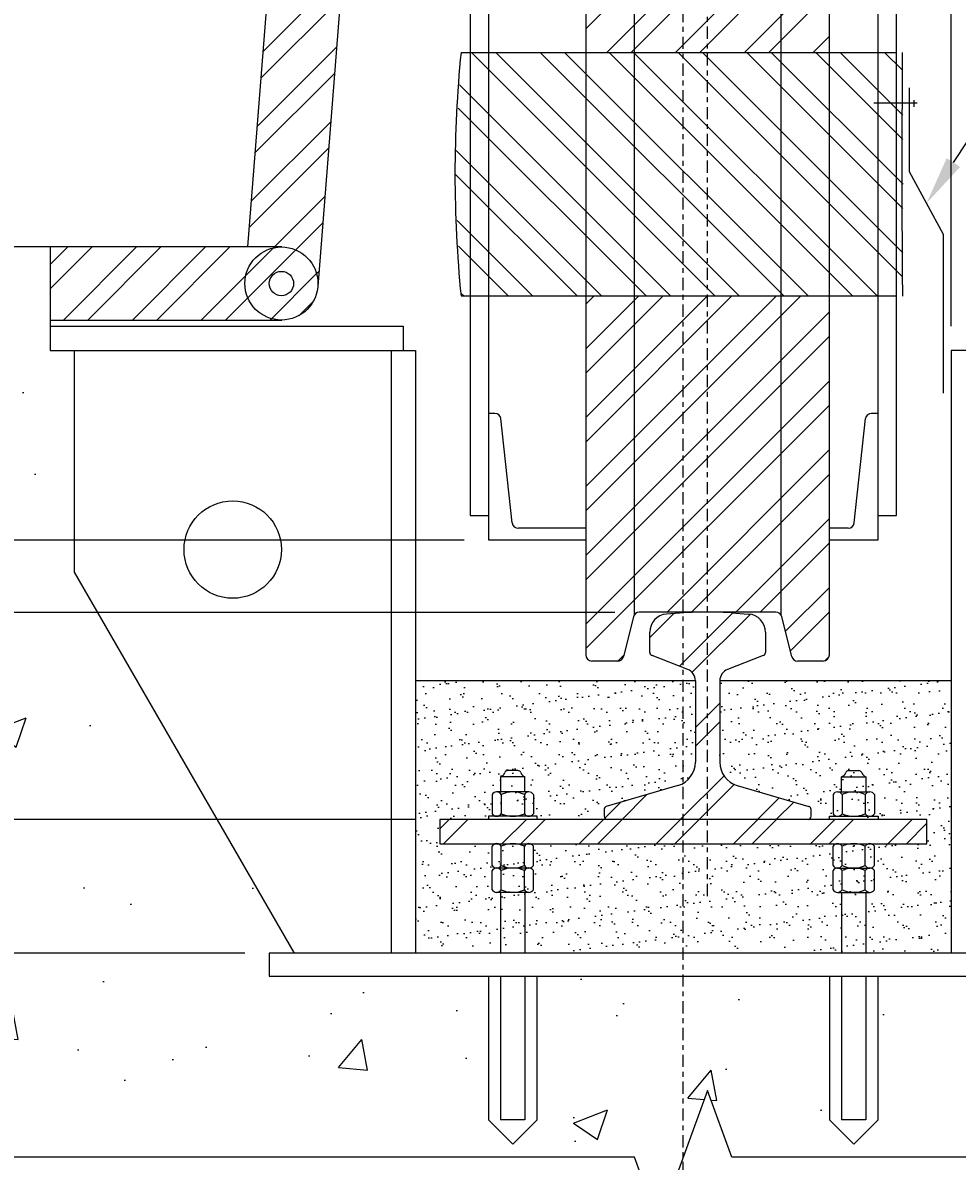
# Model space of a CAD drawing. Header units: inches. Extents: x -52 to 1110, y 0 to 128.
# Tile 34 of 38: x 757 to 776, y 73 to 96. Entities that reach past the tile are written whole.
import ezdxf
from ezdxf import colors
from ezdxf.entities.mleader import LeaderData, LeaderLine
from ezdxf.math import Vec2, Vec3

# ---------------------------------------------------------------- set-up
doc = ezdxf.new("R2010")
doc.units = ezdxf.units.IN
doc.header["$MEASUREMENT"] = 0
doc.linetypes.add('Center 1_4_', pattern=[0.53125, 0.25, -0.09375, 0.09375, -0.09375])
for name, color, linetype in [('A-WALL-PATT', 8, 'Continuous'), ('M-DETL-PATT', 1, 'Continuous'), ('S-ANNO-DIMS', 1, 'Continuous'), ('S-ANNO-NOTE', 2, 'Continuous'), ('S-ANNO-SYMB', 2, 'Continuous'), ('S-DETL-CNTR', 1, 'Center 1_4_'), ('S-DETL-GENF', 3, 'Continuous'), ('S-DETL-MEDM', 33, 'Continuous'), ('S-DETL-THIN', 1, 'Continuous')]:
    doc.layers.add(name, color=color, linetype=linetype)
doc.styles.add('Annotative', font='romans.shx', dxfattribs={"width": 0.8, "height": 0.125})
doc.dimstyles.new('Annotative', dxfattribs={"dimscale": 0, "dimtxt": 0.125, "dimasz": 0.125, "dimexe": 0.18, "dimexo": 0.0625, "dimgap": 0.09, "dimtad": 1, "dimdec": 3, "dimzin": 3, "dimdsep": 46, "dimlunit": 4, "dimtxsty": 'Annotative', "dimcen": 0.09, "dimclrt": 2, "dimazin": 2, "dimtfac": 1, "dimtdec": 3, "dimtmove": 1, "dimatfit": 0, "dimfxl": 1, "dimtfill": 1, "dimfrac": 2, "dimtolj": 1, "dimtzin": 0, "dimarcsym": 0})
pattern_1 = [(45, (0, -1.8368), (-0.7071068, 0.7071068), []), (45, (0, -1.3368), (-0.7071068, 0.7071068), [])]
pattern_2 = [(45, (698.9309, -31.0189), (-0.79196, 0.79196), []), (45, (698.9309, -29.8189), (-0.79196, 0.79196), [])]

# ---------------------------------------------------------------- blocks, each defined once
blk = doc.blocks.new('*D64')
at = {"layer": 'Defpoints', "color": 0, "transparency": 16777216}
for p in [(752.38, 91.724), (748.901, 85.709), (766.38, 85.709)]:
    blk.add_point(p, dxfattribs=at)
at = {"layer": 'S-ANNO-DIMS', "color": 0, "lineweight": -2, "transparency": 16777216}
for p, q in [((751.88, 91.724), (747.461, 91.724)), ((748.901, 90.724), (748.901, 86.709)), ((765.88, 85.709), (747.461, 85.709))]:
    blk.add_line(p, q, dxfattribs=at)
at = {"layer": 'S-ANNO-DIMS', "color": 0, "transparency": 16777216}
for points in [[(748.734, 90.724), (749.068, 90.724), (748.901, 91.724)], [(748.734, 86.709), (749.068, 86.709), (748.901, 85.709)]]:
    blk.add_solid(points, dxfattribs=at)
at = {"layer": 'S-ANNO-DIMS', "color": 2, "lineweight": -3, "transparency": 16777216, "insert": (747.586, 88.717), "char_height": 1, "width": 1.55327, "attachment_point": 5, "rotation": 90, "style": 'Annotative'}
blk.add_mtext('\\A1;6"', dxfattribs=at)
blk = doc.blocks.new('*D65')
at = {"layer": 'Defpoints', "color": 0, "transparency": 16777216}
for p in [(788.38, 91.724), (791.329, 91.724), (775.726, 88.724)]:
    blk.add_point(p, dxfattribs=at)
at = {"layer": 'S-ANNO-DIMS', "color": 0, "lineweight": -2, "transparency": 16777216}
for p, q in [((791.329, 92.724), (791.329, 93.724)), ((788.88, 91.724), (792.769, 91.724)), ((791.329, 88.724), (791.329, 91.724)), ((776.226, 88.724), (792.769, 88.724)), ((791.329, 87.724), (791.329, 86.724))]:
    blk.add_line(p, q, dxfattribs=at)
at = {"layer": 'S-ANNO-DIMS', "color": 0, "transparency": 16777216}
for points in [[(791.163, 92.724), (791.496, 92.724), (791.329, 91.724)], [(791.163, 87.724), (791.496, 87.724), (791.329, 88.724)]]:
    blk.add_solid(points, dxfattribs=at)
at = {"layer": 'S-ANNO-DIMS', "color": 2, "lineweight": -3, "transparency": 16777216, "insert": (790.014, 90.224), "char_height": 1, "width": 1.55327, "attachment_point": 5, "rotation": 90, "style": 'Annotative'}
blk.add_mtext('\\A1;3"', dxfattribs=at)
blk = doc.blocks.new('*D40')
at = {"layer": 'Defpoints', "color": 0, "transparency": 16777216}
for p in [(765.38, 79.974), (748.901, 77.224), (761.88, 77.224)]:
    blk.add_point(p, dxfattribs=at)
at = {"layer": 'S-ANNO-DIMS', "color": 0, "lineweight": -2, "transparency": 16777216}
for p, q in [((745.619, 79.584), (745.619, 85.291)), ((748.901, 80.974), (748.901, 81.974)), ((764.88, 79.974), (747.461, 79.974)), ((748.901, 79.974), (748.901, 77.224)), ((748.901, 79.974), (748.901, 77.224)), ((748.901, 78.599), (745.619, 79.584)), ((761.38, 77.224), (747.461, 77.224)), ((748.901, 76.224), (748.901, 75.224))]:
    blk.add_line(p, q, dxfattribs=at)
at = {"layer": 'S-ANNO-DIMS', "color": 0, "transparency": 16777216}
for points in [[(748.734, 80.974), (749.068, 80.974), (748.901, 79.974)], [(748.734, 76.224), (749.068, 76.224), (748.901, 77.224)]]:
    blk.add_solid(points, dxfattribs=at)
at = {"layer": 'S-ANNO-DIMS', "color": 2, "lineweight": -3, "transparency": 16777216, "insert": (744.137, 82.437), "char_height": 1, "attachment_point": 5, "rotation": 90, "style": 'Annotative'}
blk.add_mtext('\\A1;2 3/4"', dxfattribs=at)
blk = doc.blocks.new('*D41')
at = {"layer": 'Defpoints', "color": 0, "transparency": 16777216}
for p in [(778.88, 112.038), (778.88, 91.724), (775.88, 89.599)]:
    blk.add_point(p, dxfattribs=at)
at = {"layer": 'S-ANNO-DIMS', "color": 0, "lineweight": -2, "transparency": 16777216}
for p, q in [((774.88, 112.038), (773.88, 112.038)), ((775.88, 112.038), (778.88, 112.038)), ((779.88, 112.038), (780.88, 112.038))]:
    blk.add_line(p, q, dxfattribs=at)
at = {"layer": 'S-ANNO-DIMS', "color": 0, "transparency": 16777216}
for points in [[(774.88, 112.205), (774.88, 111.871), (775.88, 112.038)], [(779.88, 112.205), (779.88, 111.871), (778.88, 112.038)]]:
    blk.add_solid(points, dxfattribs=at)
at = {"layer": 'S-ANNO-DIMS', "color": 2, "lineweight": -3, "transparency": 16777216, "insert": (777.38, 113.353), "char_height": 1, "width": 1.55327, "attachment_point": 5, "style": 'Annotative'}
blk.add_mtext('\\A1;3"', dxfattribs=at)
blk = doc.blocks.new('*D27')
at = {"layer": 'Defpoints', "color": 0, "transparency": 16777216}
for p in [(769.478, 84.224), (743.288, 79.974), (765.38, 79.974)]:
    blk.add_point(p, dxfattribs=at)
at = {"layer": 'S-ANNO-DIMS', "color": 0, "lineweight": -2, "transparency": 16777216}
for p, q in [((743.288, 85.224), (743.288, 86.224)), ((768.978, 84.224), (741.848, 84.224)), ((743.288, 84.224), (743.288, 79.974)), ((743.288, 84.224), (743.288, 79.974)), ((764.88, 79.974), (741.848, 79.974)), ((743.288, 71.581), (743.288, 79.974)), ((743.288, 78.974), (743.288, 77.974))]:
    blk.add_line(p, q, dxfattribs=at)
at = {"layer": 'S-ANNO-DIMS', "color": 0, "transparency": 16777216}
for points in [[(743.121, 85.224), (743.455, 85.224), (743.288, 84.224)], [(743.121, 78.974), (743.455, 78.974), (743.288, 79.974)]]:
    blk.add_solid(points, dxfattribs=at)
at = {"layer": 'S-ANNO-DIMS', "color": 2, "transparency": 16777216, "insert": (741.806, 74.435), "char_height": 1, "attachment_point": 5, "rotation": 90, "style": 'Annotative'}
blk.add_mtext('\\A1;4 1/4"', dxfattribs=at)
blk = doc.blocks.new('*D28')
at = {"layer": 'Defpoints', "color": 0, "transparency": 16777216}
for p in [(766.38, 85.709), (741.848, 84.224), (769.478, 84.224)]:
    blk.add_point(p, dxfattribs=at)
at = {"layer": 'S-ANNO-DIMS', "color": 0, "lineweight": -2, "transparency": 16777216}
for p, q in [((741.848, 86.709), (741.848, 87.709)), ((765.88, 85.709), (740.408, 85.709)), ((741.848, 85.709), (741.848, 84.224)), ((768.978, 84.224), (740.408, 84.224)), ((741.848, 83.224), (741.848, 82.224))]:
    blk.add_line(p, q, dxfattribs=at)
at = {"layer": 'S-ANNO-DIMS', "color": 0, "transparency": 16777216}
for points in [[(741.681, 86.709), (742.015, 86.709), (741.848, 85.709)], [(741.681, 83.224), (742.015, 83.224), (741.848, 84.224)]]:
    blk.add_solid(points, dxfattribs=at)
at = {"layer": 'S-ANNO-DIMS', "color": 2, "transparency": 16777216, "insert": (740.366, 90.506), "char_height": 1, "attachment_point": 5, "rotation": 90, "style": 'Annotative', "bg_fill": 3, "box_fill_scale": 1.25, "bg_fill_color": 256, "bg_fill_true_color": 13158600, "bg_fill_transparency": 0}
blk.add_mtext('\\A1;1 1/2"', dxfattribs=at)
blk = doc.blocks.new('*D29')
at = {"layer": 'Defpoints', "color": 0, "transparency": 16777216}
for p in [(775.88, 118.534), (774.755, 109.422), (775.88, 89.599)]:
    blk.add_point(p, dxfattribs=at)
at = {"layer": 'S-ANNO-DIMS', "color": 0, "lineweight": -2, "transparency": 16777216}
for p, q in [((774.755, 109.922), (774.755, 119.974)), ((775.88, 90.099), (775.88, 119.974)), ((773.755, 118.534), (772.755, 118.534)), ((774.755, 118.534), (775.88, 118.534)), ((774.755, 118.534), (775.88, 118.534)), ((783.733, 118.534), (775.88, 118.534)), ((776.88, 118.534), (777.88, 118.534))]:
    blk.add_line(p, q, dxfattribs=at)
at = {"layer": 'S-ANNO-DIMS', "color": 0, "transparency": 16777216}
for points in [[(773.755, 118.7), (773.755, 118.367), (774.755, 118.534)], [(776.88, 118.7), (776.88, 118.367), (775.88, 118.534)]]:
    blk.add_solid(points, dxfattribs=at)
at = {"layer": 'S-ANNO-DIMS', "color": 2, "transparency": 16777216, "insert": (780.937, 120.016), "char_height": 1, "attachment_point": 5, "style": 'Annotative'}
blk.add_mtext('\\A1;1 1/8"', dxfattribs=at)

msp = doc.modelspace()

# ---------------------------------------------------------------- hatches: boundary and pattern name
at = {"layer": 'A-WALL-PATT', "lineweight": -3}
h = msp.add_hatch(dxfattribs=at)
h.set_pattern_fill('AR-CONC', color=8, style=0)
h.set_pattern_definition([(50, (366.4724, -31.019), (7.1726, -0.62752), [0.75, -8.25]), (355, (366.4724, -31.019), (-1.38751, 7.52192), [0.6, -6.6]), (100.4514, (367.07, -31.071), (5.78509, 6.8944), [0.6374, -7.01142]), (46.1842, (366.472, -29.019), (10.67241, -1.6552), [1.125, -12.375]), (96.6356, (367.362, -29.157), (9.34662, 9.74119), [0.9561, -10.51714]), (351.1842, (366.472, -29.019), (9.34662, 9.74119), [0.9, -9.9]), (21, (367.4724, -29.519), (5.96907, -4.02619), [0.75, -8.25]), (326, (367.4724, -29.519), (2.43315, 7.2515), [0.6, -6.6]), (71.4514, (367.97, -29.8544), (8.40222, 3.22531), [0.6374, -7.01142]), (37.5, (366.4724, -31.0189), (0.121599, 3.328939), [0, -6.52, 0, -6.7, 0, -6.625]), (7.5, (366.4724, -31.019), (2.630695, 3.944117), [0, -3.82, 0, -6.37, 0, -2.525]), (327.5, (364.2424, -31.019), (5.338224, -0.225549), [0, -2.5, 0, -7.8, 0, -10.35]), (317.5, (363.2424, -31.019), (5.83186, 1.00105), [0, -3.25, 0, -5.18, 0, -7.35])])
h.paths.add_polyline_path([(788.3802, 80.0755), (787.0065, 80.5755), (789.754, 81.5755), (788.3802, 82.0755), (788.3802, 91.7058), (783.3802, 91.7058), (783.3802, 89.5994), (782.8802, 89.5994), (782.8802, 85.0515), (778.3613, 77.2244), (778.8802, 77.2244), (778.8802, 76.7572), (774.3802, 76.7572), (774.3802, 73.804), (773.8802, 73.304), (773.3802, 73.804), (773.3802, 76.7572), (767.3802, 76.7572), (767.3802, 73.804), (766.8802, 73.304), (766.3802, 73.804), (766.3802, 76.7572), (761.8802, 76.7572), (761.8802, 77.2244), (762.3992, 77.2244), (757.8802, 85.0515), (757.8802, 89.5994), (757.3802, 89.5994), (757.3802, 91.7244), (752.3802, 91.7244), (752.3802, 82.0755), (753.754, 81.5755), (751.0065, 80.5755), (752.3802, 80.0755), (752.3802, 73.0361), (769.3802, 73.0361), (769.8802, 71.6624), (770.8802, 74.4099), (771.3802, 73.0361), (788.3802, 73.0361)])
at = {"layer": 'M-DETL-PATT', "lineweight": -3}
h = msp.add_hatch(dxfattribs=at)
h.set_pattern_fill('STEEL', color=8, scale=8, style=0)
h.set_pattern_definition(pattern_1)
h.paths.add_polyline_path([(762.8856, 91.0147), (764.1489, 107.2508), (762.6534, 107.3672), (761.4363, 91.7244), (762.1409, 91.7244), (762.3351, 91.6989), (762.5159, 91.624), (762.6713, 91.5048), (762.7905, 91.3494), (762.8654, 91.1686), (762.8726, 91.1137)])
h = msp.add_hatch(dxfattribs=at)
h.set_pattern_fill('STEEL', color=8, scale=8, style=0)
h.set_pattern_definition(pattern_1)
h.paths.add_polyline_path([(773.3802, 95.7195), (773.3802, 103.0895), (773.376, 103.1218), (773.3635, 103.152), (773.3436, 103.1778), (773.3177, 103.1977), (773.2876, 103.2102), (773.2552, 103.2145), (772.7004, 103.2114), (772.6744, 103.2024), (772.6509, 103.188), (772.6312, 103.1687), (772.6162, 103.1456), (772.6066, 103.1198), (772.3943, 102.2833), (772.3793, 102.2602), (772.3596, 102.2409), (772.3361, 102.2265), (772.31, 102.2175), (772.2826, 102.2145), (769.4504, 102.2175), (769.4244, 102.2265), (769.4009, 102.2409), (769.3812, 102.2602), (769.3662, 102.2833), (769.3566, 102.3091), (769.1443, 103.1456), (769.1293, 103.1687), (769.1096, 103.188), (769.0861, 103.2024), (769.06, 103.2114), (769.0326, 103.2145), (768.5052, 103.2145), (768.4729, 103.2102), (768.4427, 103.1977), (768.4169, 103.1778), (768.397, 103.152), (768.3845, 103.1218), (768.3802, 103.0895), (768.3802, 95.7195), (769.1321, 95.7195)])
h = msp.add_hatch(dxfattribs=at)
h.set_pattern_fill('STEEL', color=8, scale=8, angle=90, style=0)
h.set_pattern_definition([(135, (0, -1.8368), (-0.7071068, -0.7071068), []), (135, (-0.5, -1.8368), (-0.7071068, -0.7071068), [])])
h.paths.add_polyline_path([(774.8802, 90.7195), (774.8951, 93.2195), (774.8802, 95.7195), (765.8177, 95.7195), (765.6927, 93.2195), (765.8177, 90.7195), (769.1321, 90.7195)])
h = msp.add_hatch(dxfattribs=at)
h.set_pattern_fill('STEEL', color=8, scale=8, style=0)
h.set_pattern_definition(pattern_1)
h.paths.add_polyline_path([(757.3802, 90.2244), (762.1409, 90.2244), (762.3351, 90.25), (762.5159, 90.3249), (762.6713, 90.4441), (762.7905, 90.5994), (762.8654, 90.7803), (762.8909, 90.9744), (762.8654, 91.1686), (762.7905, 91.3494), (762.6713, 91.5048), (762.5159, 91.624), (762.3351, 91.6989), (762.1409, 91.7244), (757.3802, 91.7244)])
h.paths.add_polyline_path([(762.1409, 90.7244), (762.0762, 90.733), (762.0159, 90.7579), (761.9642, 90.7977), (761.9244, 90.8494), (761.8995, 90.9097), (761.8909, 90.9744), (761.8995, 91.0391), (761.9244, 91.0994), (761.9642, 91.1512), (762.0159, 91.1909), (762.0762, 91.2159), (762.1409, 91.2244), (762.2056, 91.2159), (762.2659, 91.1909), (762.3177, 91.1512), (762.3574, 91.0994), (762.3824, 91.0391), (762.3909, 90.9744), (762.3824, 90.9097), (762.3574, 90.8494), (762.3177, 90.7977), (762.2659, 90.7579), (762.2056, 90.733)])
h = msp.add_hatch(dxfattribs=at)
h.set_pattern_fill('STEEL', color=8, scale=8, style=0)
h.set_pattern_definition(pattern_1)
h.paths.add_polyline_path([(769.0326, 83.2244), (769.06, 83.2275), (769.0861, 83.2365), (769.1096, 83.2509), (769.1321, 83.2745), (769.1443, 83.2933), (769.1539, 83.3191), (769.3662, 84.1556), (769.3812, 84.1787), (769.4009, 84.198), (769.4244, 84.2124), (769.4504, 84.2214), (769.4778, 84.2244), (772.31, 84.2214), (772.3361, 84.2124), (772.3596, 84.198), (772.3793, 84.1787), (772.3943, 84.1556), (772.4039, 84.1298), (772.6162, 83.2933), (772.6312, 83.2702), (772.6509, 83.2509), (772.6744, 83.2365), (772.7004, 83.2275), (772.7278, 83.2244), (773.2552, 83.2244), (773.2876, 83.2287), (773.3177, 83.2412), (773.3436, 83.2611), (773.3635, 83.2869), (773.376, 83.3171), (773.3802, 83.3494), (773.3802, 90.7195), (768.3802, 90.7195), (768.3802, 83.3494), (768.3845, 83.3171), (768.397, 83.2869), (768.4169, 83.2611), (768.4427, 83.2412), (768.4729, 83.2287), (768.5052, 83.2244)])
h = msp.add_hatch(dxfattribs=at)
h.set_pattern_fill('FP_1', color=8, style=0, pattern_type=2)
h.set_pattern_definition(pattern_2)
h.paths.add_polyline_path([(769.1321, 79.9744), (772.9589, 79.9766), (772.974, 79.9828), (772.9869, 79.9927), (772.9969, 80.0057), (773.0031, 80.0208), (773.0052, 80.0369), (773.0032, 80.1936), (772.9972, 80.2084), (772.9876, 80.2212), (772.975, 80.2312), (772.9604, 80.2376), (771.4892, 80.6703), (771.3719, 80.722), (771.2716, 80.8017), (771.1948, 80.9042), (771.1467, 81.023), (771.1302, 81.15), (771.1302, 82.8205), (771.1374, 82.8798), (771.1584, 82.9357), (771.192, 82.9851), (771.2364, 83.025), (771.289, 83.0533), (772.0437, 83.3509), (772.0614, 83.3727), (772.0677, 83.4002), (772.0677, 83.8147), (772.0562, 83.9071), (772.0222, 83.9938), (771.9679, 84.0695), (771.8966, 84.1294), (771.8128, 84.17), (771.7215, 84.1886), (771.2552, 84.2222), (771.14, 84.2244), (770.5053, 84.2222), (770.3904, 84.2156), (770.039, 84.1886), (769.9477, 84.17), (769.8639, 84.1294), (769.7926, 84.0695), (769.7383, 83.9938), (769.7043, 83.9071), (769.6927, 83.8147), (769.6927, 83.4002), (769.6991, 83.3727), (769.7168, 83.3509), (769.7424, 83.339), (770.4715, 83.0533), (770.5241, 83.025), (770.5685, 82.9851), (770.6021, 82.9357), (770.6231, 82.8798), (770.6302, 82.8205), (770.6302, 81.15), (770.6138, 81.023), (770.5657, 80.9042), (770.4889, 80.8017), (770.3886, 80.722), (770.2713, 80.6703), (768.7854, 80.2312), (768.7729, 80.2212), (768.7633, 80.2084), (768.7573, 80.1936), (768.7552, 80.1777), (768.7574, 80.0208), (768.7636, 80.0057), (768.7735, 79.9927), (768.7865, 79.9828), (768.8016, 79.9766), (768.8177, 79.9744)])
h = msp.add_hatch(dxfattribs=at)
h.set_pattern_fill('AR-SAND', color=8, scale=0.25, style=0)
h.set_pattern_definition([(37.5, (0, -1.83682), (-0.01574834, 0.48170594), [0, -0.38, 0, -0.425, 0, -0.40625]), (7.5, (0, -1.8368), (0.4424442, 0.7055365), [0, -0.205, 0, -0.3425, 0, -0.13125]), (327.5, (-0.3075, -1.83682), (0.77853547, 0.00141476), [0, -0.125, 0, -0.45, 0, -0.5875]), (317.5, (-0.3075, -1.8368), (0.75153165, 0.2194189), [0, -0.0625, 0, -0.295, 0, -0.3375])])
h.paths.add_polyline_path([(764.8802, 77.2572), (775.8802, 77.2572), (775.8802, 82.8205), (771.1302, 82.8205), (771.1302, 81.15), (771.1467, 81.023), (771.1948, 80.9042), (771.2716, 80.8017), (771.3719, 80.722), (771.4892, 80.6703), (772.975, 80.2312), (772.9876, 80.2212), (772.9972, 80.2084), (773.0032, 80.1936), (773.0052, 80.1777), (773.0031, 80.0208), (772.9969, 80.0057), (772.9869, 79.9927), (772.974, 79.9828), (772.9589, 79.9766), (772.9604, 79.9744), (775.3802, 79.9744), (775.3802, 79.4744), (765.3802, 79.4744), (765.3802, 79.9744), (768.8001, 79.9772), (768.7865, 79.9828), (768.7735, 79.9927), (768.7636, 80.0057), (768.7574, 80.0208), (768.7552, 80.0369), (768.7573, 80.1936), (768.7633, 80.2084), (768.7729, 80.2212), (768.7854, 80.2312), (768.8177, 80.2428), (770.2713, 80.6703), (770.3886, 80.722), (770.4889, 80.8017), (770.5657, 80.9042), (770.6138, 81.023), (770.6302, 81.15), (770.6302, 82.8205), (764.8802, 82.8205)])
h = msp.add_hatch(dxfattribs=at)
h.set_pattern_fill('FP_1', color=8, style=0, pattern_type=2)
h.set_pattern_definition(pattern_2)
h.paths.add_polyline_path([(765.3802, 79.4744), (775.3802, 79.4744), (775.3802, 79.9744), (765.3802, 79.9744)])

# ---------------------------------------------------------------- linework, layer by layer
at = {"layer": 'S-DETL-CNTR', "lineweight": -3}
for p, q in [((770.3802, 69.9408), (770.3802, 117.7922)), ((770.8802, 78.3984), (770.8802, 116.6075))]:
    msp.add_line(p, q, dxfattribs=at)
at = {"layer": 'S-DETL-GENF', "lineweight": -3}
msp.add_lwpolyline([(789.1302, 73.0361), (771.3802, 73.0361), (770.8802, 74.4099), (769.8802, 71.6624), (769.3802, 73.0361), (751.6302, 73.0361)], dxfattribs=at)
at = {"layer": 'S-DETL-MEDM', "lineweight": -3}
for p, q in [((762.6534, 107.3672), (761.4363, 91.7244)), ((764.1489, 107.2508), (762.878, 90.9163)), ((768.3802, 103.0895), (768.3802, 83.3494)), ((773.3802, 83.3494), (773.3802, 103.0895)), ((769.3802, 84.1775), (769.3802, 102.2614)), ((772.3802, 102.2614), (772.3802, 84.1775)), ((765.8177, 95.7195), (774.7552, 95.7195)), ((762.1409, 91.7244), (752.3802, 91.7244)), ((757.3802, 91.7244), (757.3802, 89.5994)), ((765.8177, 90.7195), (774.7552, 90.7195)), ((757.3802, 90.2244), (762.1409, 90.2244)), ((757.3802, 90.0994), (764.6302, 90.0994)), ((764.6302, 90.0994), (764.6302, 89.5994)), ((757.3802, 89.5994), (764.8802, 89.5994)), ((757.8802, 85.0515), (757.8802, 89.5994)), ((764.3802, 89.5994), (764.3802, 77.2244)), ((764.8802, 89.5994), (764.8802, 77.2244)), ((783.3802, 89.5994), (775.8802, 89.5994)), ((775.8802, 89.5994), (775.8802, 77.2244)), ((762.3992, 77.2244), (757.8802, 85.0515)), ((772.2826, 84.2244), (769.4778, 84.2244)), ((770.3904, 84.2156), (770.039, 84.1886)), ((771.3701, 84.2156), (771.7215, 84.1886)), ((769.3566, 84.1298), (769.1539, 83.3191)), ((772.6066, 83.3191), (772.4039, 84.1298)), ((769.6927, 83.4002), (769.6927, 83.8147)), ((772.0677, 83.8147), (772.0677, 83.4002)), ((769.0326, 83.2244), (768.5052, 83.2244)), ((770.4715, 83.0533), (769.7424, 83.339)), ((772.0181, 83.339), (771.289, 83.0533)), ((773.2552, 83.2244), (772.7278, 83.2244)), ((770.6302, 82.8205), (764.8802, 82.8205)), ((770.6302, 82.8205), (770.6302, 81.15)), ((775.8802, 82.8205), (771.1302, 82.8205)), ((771.1302, 82.8205), (771.1302, 81.15)), ((766.9866, 80.9739), (766.7739, 80.9739)), ((773.7739, 80.9739), (773.9866, 80.9739)), ((767.1302, 80.8458), (766.6302, 80.8458)), ((766.6302, 80.8458), (766.6302, 80.5369)), ((767.1302, 80.5369), (767.1302, 80.8458)), ((770.2713, 80.6703), (768.8001, 80.2376)), ((771.4892, 80.6703), (772.9604, 80.2376)), ((773.6302, 80.5369), (773.6302, 80.8458)), ((773.6302, 80.8458), (774.1302, 80.8458)), ((774.1302, 80.8458), (774.1302, 80.5369)), ((766.4552, 80.4841), (766.4552, 80.0898)), ((767.2115, 80.5369), (766.549, 80.5369)), ((766.6427, 80.4841), (766.6427, 80.0898)), ((767.1177, 80.4841), (767.1177, 80.0898)), ((767.3052, 80.4841), (767.3052, 80.0898)), ((773.4552, 80.4841), (773.4552, 80.0898)), ((773.549, 80.5369), (774.2115, 80.5369)), ((773.6427, 80.4841), (773.6427, 80.0898)), ((774.1177, 80.4841), (774.1177, 80.0898)), ((774.3052, 80.4841), (774.3052, 80.0898)), ((768.7552, 80.1777), (768.7552, 80.0369)), ((773.0052, 80.0369), (773.0052, 80.1777)), ((775.3802, 79.9744), (765.3802, 79.9744)), ((765.3802, 79.9744), (765.3802, 79.4744)), ((767.3802, 80.0369), (766.3802, 80.0369)), ((766.3802, 80.0369), (766.3802, 79.9744)), ((767.3802, 79.9744), (767.3802, 80.0369)), ((773.3802, 79.9744), (773.3802, 80.0369)), ((773.3802, 80.0369), (774.3802, 80.0369)), ((774.3802, 80.0369), (774.3802, 79.9744)), ((775.3802, 79.4744), (775.3802, 79.9744)), ((765.3802, 79.4744), (775.3802, 79.4744)), ((766.4552, 79.0278), (766.4552, 79.4221)), ((766.6427, 79.0278), (766.6427, 79.4221)), ((767.1177, 79.0278), (767.1177, 79.4221)), ((767.3052, 79.0278), (767.3052, 79.4221)), ((773.4552, 79.0278), (773.4552, 79.4221)), ((773.6427, 79.0278), (773.6427, 79.4221)), ((774.1177, 79.0278), (774.1177, 79.4221)), ((774.3052, 79.0278), (774.3052, 79.4221)), ((766.4552, 78.5284), (766.4552, 78.9227)), ((767.2115, 78.975), (766.549, 78.975)), ((766.6427, 78.5284), (766.6427, 78.9227)), ((767.1177, 78.5284), (767.1177, 78.9227)), ((767.3052, 78.5284), (767.3052, 78.9227)), ((773.4552, 78.5284), (773.4552, 78.9227)), ((773.549, 78.975), (774.2115, 78.975)), ((773.6427, 78.5284), (773.6427, 78.9227)), ((774.1177, 78.5284), (774.1177, 78.9227)), ((774.3052, 78.5284), (774.3052, 78.9227)), ((767.2115, 78.4755), (766.549, 78.4755)), ((766.6302, 78.4755), (766.6302, 77.2244)), ((767.1302, 78.4755), (767.1302, 77.2244)), ((773.549, 78.4755), (774.2115, 78.4755)), ((773.6302, 78.4755), (773.6302, 77.2244)), ((774.1302, 78.4755), (774.1302, 77.2244)), ((778.8802, 77.2244), (761.8802, 77.2244)), ((761.8802, 77.2244), (761.8802, 76.7572)), ((761.8802, 76.7572), (778.8802, 76.7572)), ((766.6302, 76.7572), (766.6302, 73.804)), ((767.1302, 76.7572), (767.1302, 73.804)), ((773.6302, 76.7572), (773.6302, 73.804)), ((774.1302, 76.7572), (774.1302, 73.804)), ((767.1302, 73.804), (766.6302, 73.804)), ((774.1302, 73.804), (773.6302, 73.804))]:
    msp.add_line(p, q, dxfattribs=at)
for centre, radius in [((762.1302, 90.9744), 0.25), ((761.1302, 85.513), 1)]:
    msp.add_circle(centre, radius, dxfattribs=at)
for centre, radius, start, end in [((790.7552, 93.2195), 25.0625, 174.27519, 185.72481), ((1082.2342, 93.3109), 307.3657, 179.550896, 180.483349), ((769.4778, 84.0994), 0.125, 90, 165.96376), ((770.0677, 83.8147), 0.375, 94.39871, 180), ((770.6205, 81.2244), 3, 90, 94.39871), ((771.14, 81.2244), 3, 85.60129, 90), ((771.6927, 83.8147), 0.375, 0, 85.60129), ((772.2826, 84.0994), 0.125, 14.03624, 90), ((768.5052, 83.3494), 0.125, 180, 270), ((769.0326, 83.3494), 0.125, 270, 345.96376), ((769.7552, 83.4002), 0.0625, 180, 258.11134), ((772.0052, 83.4002), 0.0625, 281.88866, 360), ((772.7278, 83.3494), 0.125, 194.03624, 270), ((773.2552, 83.3494), 0.125, 270, 0), ((770.3802, 82.8205), 0.25, 0, 68.60231), ((771.3802, 82.8205), 0.25, 111.39769, 180), ((770.1302, 81.15), 0.5, 286.38954, 0), ((771.6302, 81.15), 0.5, 180, 253.61046), ((766.576, 80.9837), 0.1482, 291.486, 339.93134), ((766.7739, 80.9114), 0.0625, 90, 159.93134), ((766.9866, 80.9114), 0.0625, 20.06866, 90), ((767.1845, 80.9837), 0.1482, 200.06866, 248.514), ((773.576, 80.9837), 0.1482, 291.486, 339.93134), ((773.7739, 80.9114), 0.0625, 90, 159.93134), ((773.9866, 80.9114), 0.0625, 20.06866, 90), ((774.1845, 80.9837), 0.1482, 200.06866, 248.514), ((766.549, 80.4274), 0.1096, 31.17195, 148.82805), ((766.8802, 79.9712), 0.5652, 65.15355, 114.84645), ((767.2115, 80.4274), 0.1096, 31.17195, 148.82805), ((773.549, 80.4274), 0.1096, 31.17195, 148.82805), ((773.8802, 79.9712), 0.5652, 65.15355, 114.84645), ((774.2115, 80.4274), 0.1096, 31.17195, 148.82805), ((768.8177, 80.1777), 0.0625, 106.38954, 180), ((772.9427, 80.1777), 0.0625, 0, 73.61046), ((766.549, 80.1465), 0.1096, 211.17195, 328.82805), ((766.8802, 80.6027), 0.5652, 245.15355, 294.84645), ((767.2115, 80.1465), 0.1096, 211.17195, 328.82805), ((768.8177, 80.0369), 0.0625, 180, 270), ((772.9427, 80.0369), 0.0625, 270, 0), ((773.549, 80.1465), 0.1096, 211.17195, 328.82805), ((773.8802, 80.6027), 0.5652, 245.15355, 294.84645), ((774.2115, 80.1465), 0.1096, 211.17195, 328.82805), ((766.549, 79.3654), 0.1096, 31.17195, 148.82805), ((766.8802, 78.9092), 0.5652, 65.15355, 114.84645), ((767.2115, 79.3654), 0.1096, 31.17195, 148.82805), ((773.549, 79.3654), 0.1096, 31.17195, 148.82805), ((773.8802, 78.9092), 0.5652, 65.15355, 114.84645), ((774.2115, 79.3654), 0.1096, 31.17195, 148.82805), ((766.549, 79.0845), 0.1096, 211.17195, 328.82805), ((766.8802, 79.5407), 0.5652, 245.15355, 294.84645), ((767.2115, 79.0845), 0.1096, 211.17195, 328.82805), ((773.549, 79.0845), 0.1096, 211.17195, 328.82805), ((773.8802, 79.5407), 0.5652, 245.15355, 294.84645), ((774.2115, 79.0845), 0.1096, 211.17195, 328.82805), ((766.549, 78.8659), 0.1096, 31.17195, 148.82805), ((766.8802, 78.4098), 0.5652, 65.15355, 114.84645), ((767.2115, 78.8659), 0.1096, 31.17195, 148.82805), ((773.549, 78.8659), 0.1096, 31.17195, 148.82805), ((773.8802, 78.4098), 0.5652, 65.15355, 114.84645), ((774.2115, 78.8659), 0.1096, 31.17195, 148.82805), ((766.549, 78.5851), 0.1096, 211.17195, 328.82805), ((766.8802, 79.0413), 0.5652, 245.15355, 294.84645), ((767.2115, 78.5851), 0.1096, 211.17195, 328.82805), ((773.549, 78.5851), 0.1096, 211.17195, 328.82805), ((773.8802, 79.0413), 0.5652, 245.15355, 294.84645), ((774.2115, 78.5851), 0.1096, 211.17195, 328.82805)]:
    msp.add_arc(centre, radius, start, end, dxfattribs=at)
at = {"layer": 'S-DETL-THIN', "lineweight": -3}
for p, q in [((766.0052, 109.4215), (766.0052, 86.2094)), ((766.3802, 109.4215), (766.3802, 85.7094)), ((774.3802, 85.7094), (774.3802, 109.4215)), ((774.7552, 86.2094), (774.7552, 109.4215)), ((775.0259, 93.2675), (775.0259, 94.9937)), ((775.1795, 94.6778), (774.29, 94.6778)), ((775.1111, 94.7376), (775.1111, 94.5987)), ((775.7256, 91.9794), (775.0259, 93.2675)), ((775.7256, 88.7244), (775.7256, 91.9794)), ((766.5137, 88.3094), (766.3802, 88.3094)), ((766.8697, 86.061), (766.637, 88.205)), ((773.8908, 86.061), (774.1235, 88.205)), ((774.3802, 88.3094), (774.2468, 88.3094)), ((766.0052, 86.2094), (766.3802, 86.2094)), ((774.3802, 86.2094), (774.7552, 86.2094)), ((768.3802, 85.9494), (766.994, 85.9494)), ((773.7665, 85.9494), (773.3802, 85.9494)), ((766.3802, 85.7094), (768.3802, 85.7094)), ((773.3802, 85.7094), (774.3802, 85.7094)), ((766.3802, 76.7572), (766.3802, 73.804)), ((767.3802, 73.804), (767.3802, 76.7572)), ((773.3802, 76.7572), (773.3802, 73.804)), ((774.3802, 73.804), (774.3802, 76.7572)), ((766.3802, 73.804), (766.8802, 73.304)), ((766.8802, 73.304), (767.3802, 73.804)), ((773.3802, 73.804), (773.8802, 73.304)), ((773.8802, 73.304), (774.3802, 73.804))]:
    msp.add_line(p, q, dxfattribs=at)
for centre, start, end in [((766.5137, 88.1844), 9.46232, 90), ((774.2468, 88.1844), 90, 170.53768), ((766.994, 86.0744), 186.19559, 270), ((773.7665, 86.0744), 270, 353.80441)]:
    msp.add_arc(centre, 0.125, start, end, dxfattribs=at)

# ---------------------------------------------------------------- dimensions: what is measured, and where the dimension line sits
at = {"layer": 'S-ANNO-DIMS'}
dim = msp.add_linear_dim(base=(775.8802, 118.5338), p1=(774.7552, 109.4215), p2=(775.8802, 89.5994), dimstyle='Annotative', override={"dimpost": '\\X', "dimtfill": 0}, dxfattribs=at)
dim.commit()
dim.dimension.update_dxf_attribs({"geometry": '*D29', "text_midpoint": (780.9368, 119.0938), "dimtype": 160})
at = {"layer": 'S-ANNO-DIMS', "lineweight": -3}
dim = msp.add_linear_dim(base=(778.8802, 112.0381), p1=(775.8802, 89.5994), p2=(778.8802, 91.7244), dimstyle='Annotative', override={"dimpost": '\\X', "dimse1": 1, "dimse2": 1, "dimtfill": 0}, dxfattribs=at)
dim.commit()
dim.dimension.update_dxf_attribs({"geometry": '*D41', "text_midpoint": (777.3802, 112.0381), "dimtype": 160})
dim = msp.add_linear_dim(base=(791.3295, 91.7244), p1=(775.7256, 88.7244), p2=(788.3802, 91.7244), angle=90, dimstyle='Annotative', override={"dimpost": '\\X', "dimtfill": 0}, dxfattribs=at)
dim.commit()
dim.dimension.update_dxf_attribs({"geometry": '*D65', "text_midpoint": (791.3295, 90.2244), "dimtype": 160})
for base, p1, p2, picture, middle in [((748.9009, 85.7094), (752.3802, 91.7244), (766.3802, 85.7094), '*D64', (747.5856, 88.7169)), ((748.9009, 77.2244), (765.3802, 79.9744), (761.8802, 77.2244), '*D40', (744.1371, 80.304))]:
    dim = msp.add_linear_dim(base=base, p1=p1, p2=p2, angle=90, dimstyle='Annotative', override={"dimpost": '\\X', "dimtfill": 0}, dxfattribs=at)
    dim.commit()
    dim.dimension.update_dxf_attribs({"geometry": picture, "text_midpoint": middle})
at = {"layer": 'S-ANNO-DIMS'}
dim = msp.add_linear_dim(base=(743.2879, 79.9744), p1=(769.4778, 84.2244), p2=(765.3802, 79.9744), angle=90, dimstyle='Annotative', override={"dimpost": '\\X', "dimtfill": 0}, dxfattribs=at)
dim.commit()
dim.dimension.update_dxf_attribs({"geometry": '*D27', "text_midpoint": (745.8589, 74.4346), "dimtype": 160})

# ---------------------------------------------------------------- leaders
at = {"layer": 'S-ANNO-NOTE', "lineweight": -3}
ml = msp.add_multileader_mtext('Standard', dxfattribs=at)
ml.set_content('\\pxt3.2,6.4,9.6,12.8,16,19.2,22.4,25.6,28.8,32,35.2,38.4,41.6,44.8,48,51.2,54.4,57.6,60.8,64,67.2,70.4,73.6,76.8,80,83.2,86.4,89.6,92.8,96,99.2,102.4;2" NEOPRENE WEATHER STRIP (CONT) FASTEN W/FLAT HEAD SOCKET CAP SCREWS @ 6"OC', color=256, style='Annotative')
ml.set_leader_properties(color=1, linetype='ByLayer', lineweight=-1)
ml.build(insert=Vec2(0, 0))
ml.multileader.update_dxf_attribs({"text_right_attachment_type": 3, "dogleg_length": 0.125, "arrow_head_size": 1, "scale": 8})
ctx = ml.context
ctx.base_point, ctx.scale, ctx.char_height, ctx.arrow_head_size, ctx.landing_gap_size, ctx.plane_origin = Vec3(781.3685, 100.1928), 8, 1, 1, 0.72, Vec3(800.827, 94.4754)
ctx.right_attachment = 3
notes = []
notes.append((ctx, [(0, (1, 1, 0), (780.3685, 100.1928), (1, 0), 1, [(0, [(775.3758, 92.6235)], 0, [])])]))
ctx.mtext.insert, ctx.mtext.width, ctx.mtext.flow_direction = Vec3(782.0885, 100.6928), 20.950496, 5
ml = msp.add_multileader_mtext('Standard', dxfattribs=at)
ml.set_content('\\pxt3.2,6.4,9.6,12.8,16,19.2,22.4,25.6,28.8,32,35.2,38.4,41.6,44.8,48,51.2,54.4,57.6,60.8,64,67.2,70.4,73.6,76.8,80,83.2,86.4,89.6,92.8,96,99.2,102.4;1/2"∅ POST INSTALLED\\PANCHOR BOLT W/ 4"\\PEMBED, EPOXIED INTO\\PCONC (TYP OF FOUR)', color=256, style='Annotative')
ml.set_leader_properties(color=1, linetype='ByLayer', lineweight=-1)
ml.build(insert=Vec2(0, 0))
ml.multileader.update_dxf_attribs({"text_right_attachment_type": 3, "dogleg_length": 0.125, "arrow_head_size": 1, "scale": 8})
ctx = ml.context
ctx.base_point, ctx.scale, ctx.char_height, ctx.arrow_head_size, ctx.landing_gap_size, ctx.plane_origin = Vec3(641.3587, 84.1595), 8, 1, 1, 0.72, Vec3(672.4471, 66.8273)
ctx.right_attachment = 3
notes.append((ctx, [(0, (1, 1, 0), (640.3587, 84.1595), (1, 0), 1, [(0, [(628.4268, 94.3491)], 0, [])])]))
ctx.mtext.insert, ctx.mtext.width, ctx.mtext.flow_direction = Vec3(642.0787, 84.8262), 19.951663, 5
for ctx, leaders in notes:
    for number, flags, end, landing, length, lines in leaders:
        leader = LeaderData()
        leader.index, (leader.has_last_leader_line, leader.has_dogleg_vector, leader.attachment_direction) = number, flags
        leader.last_leader_point, leader.dogleg_vector, leader.dogleg_length = Vec3(end), Vec3(landing), length
        for number, points, colour, breaks in lines:
            line = LeaderLine()
            line.index, line.vertices, line.color, line.breaks = number, Vec3.list(points), colors.encode_raw_color(colour), breaks
            leader.lines.append(line)
        ctx.leaders.append(leader)

# ---------------------------------------------------------------- next in the draw order: dimensions: what is measured, and where the dimension line sits
at = {"layer": 'S-ANNO-DIMS'}
dim = msp.add_linear_dim(base=(741.8479, 84.2244), p1=(766.3802, 85.7094), p2=(769.4778, 84.2244), angle=90, dimstyle='Annotative', override={"dimpost": '\\X'}, dxfattribs=at)
dim.commit()
dim.dimension.update_dxf_attribs({"geometry": '*D28', "text_midpoint": (741.8479, 90.5056), "dimtype": 160})

# ---------------------------------------------------------------- next in the draw order: linework, layer by layer
at = {"layer": 'S-DETL-MEDM', "lineweight": -3}
msp.add_circle((762.1302, 90.9744), 0.75, dxfattribs=at)

# ---------------------------------------------------------------- next in the draw order: leaders
at = {"layer": 'S-ANNO-SYMB'}
ml = msp.add_multileader_mtext('Standard', dxfattribs=at)
ml.set_content('1/4', color=2, style='Annotative')
ml.set_leader_properties(color=1)
ml.build(insert=Vec2(0, 0))
ml.multileader.update_dxf_attribs({"text_right_attachment_type": 3, "dogleg_length": 0.125, "arrow_head_size": 0.5, "scale": 12})
ctx = ml.context
ctx.base_point, ctx.scale, ctx.char_height, ctx.arrow_head_size, ctx.landing_gap_size, ctx.plane_origin = Vec3(871.5365, 93.3683), 12, 0.5, 0.5, 0.375, Vec3(681.7818, -113.4467)
ctx.right_attachment = 3
notes = []
notes.append((ctx, [(0, (0, 0, 0), (0, 0), (1, 0), 1, [])]))
ctx.mtext.insert, ctx.mtext.width, ctx.mtext.defined_height = Vec3(871.9115, 93.7017), 1.385541, 0.532
ml = msp.add_multileader_mtext('Standard', dxfattribs=at)
ml.set_content('TYP', color=2, style='Annotative')
ml.set_leader_properties(color=1)
ml.build(insert=Vec2(0, 0))
ml.multileader.update_dxf_attribs({"text_right_attachment_type": 3, "dogleg_length": 0.125, "arrow_head_size": 0.5, "scale": 12})
ctx = ml.context
ctx.base_point, ctx.scale, ctx.char_height, ctx.arrow_head_size, ctx.landing_gap_size, ctx.plane_origin = Vec3(874.8676, 92.8173), 12, 0.5, 0.5, 0.375, Vec3(685.1129, -114.0811)
ctx.right_attachment = 3
notes.append((ctx, [(0, (0, 0, 0), (0, 0), (1, 0), 1, [])]))
ctx.mtext.insert, ctx.mtext.width, ctx.mtext.defined_height = Vec3(875.2426, 93.0673), 1.385541, 0.532
ml = msp.add_multileader_mtext('Standard', dxfattribs=at)
ml.set_content('1/4', color=2, style='Annotative')
ml.set_leader_properties(color=1)
ml.build(insert=Vec2(0, 0))
ml.multileader.update_dxf_attribs({"text_right_attachment_type": 3, "dogleg_length": 0.125, "arrow_head_size": 0.5, "scale": 12})
ctx = ml.context
ctx.base_point, ctx.scale, ctx.char_height, ctx.arrow_head_size, ctx.landing_gap_size, ctx.plane_origin = Vec3(871.5365, 92.376), 12, 0.5, 0.5, 0.375, Vec3(681.7818, -114.439)
ctx.right_attachment = 3
notes.append((ctx, [(0, (0, 0, 0), (0, 0), (1, 0), 1, [])]))
ctx.mtext.insert, ctx.mtext.width, ctx.mtext.defined_height = Vec3(871.9115, 92.7093), 19.804755, 5.1735
for ctx, leaders in notes:
    for number, flags, end, landing, length, lines in leaders:
        leader = LeaderData()
        leader.index, (leader.has_last_leader_line, leader.has_dogleg_vector, leader.attachment_direction) = number, flags
        leader.last_leader_point, leader.dogleg_vector, leader.dogleg_length = Vec3(end), Vec3(landing), length
        for number, points, colour, breaks in lines:
            line = LeaderLine()
            line.index, line.vertices, line.color, line.breaks = number, Vec3.list(points), colors.encode_raw_color(colour), breaks
            leader.lines.append(line)
        ctx.leaders.append(leader)

doc.saveas('drawing.dxf')
